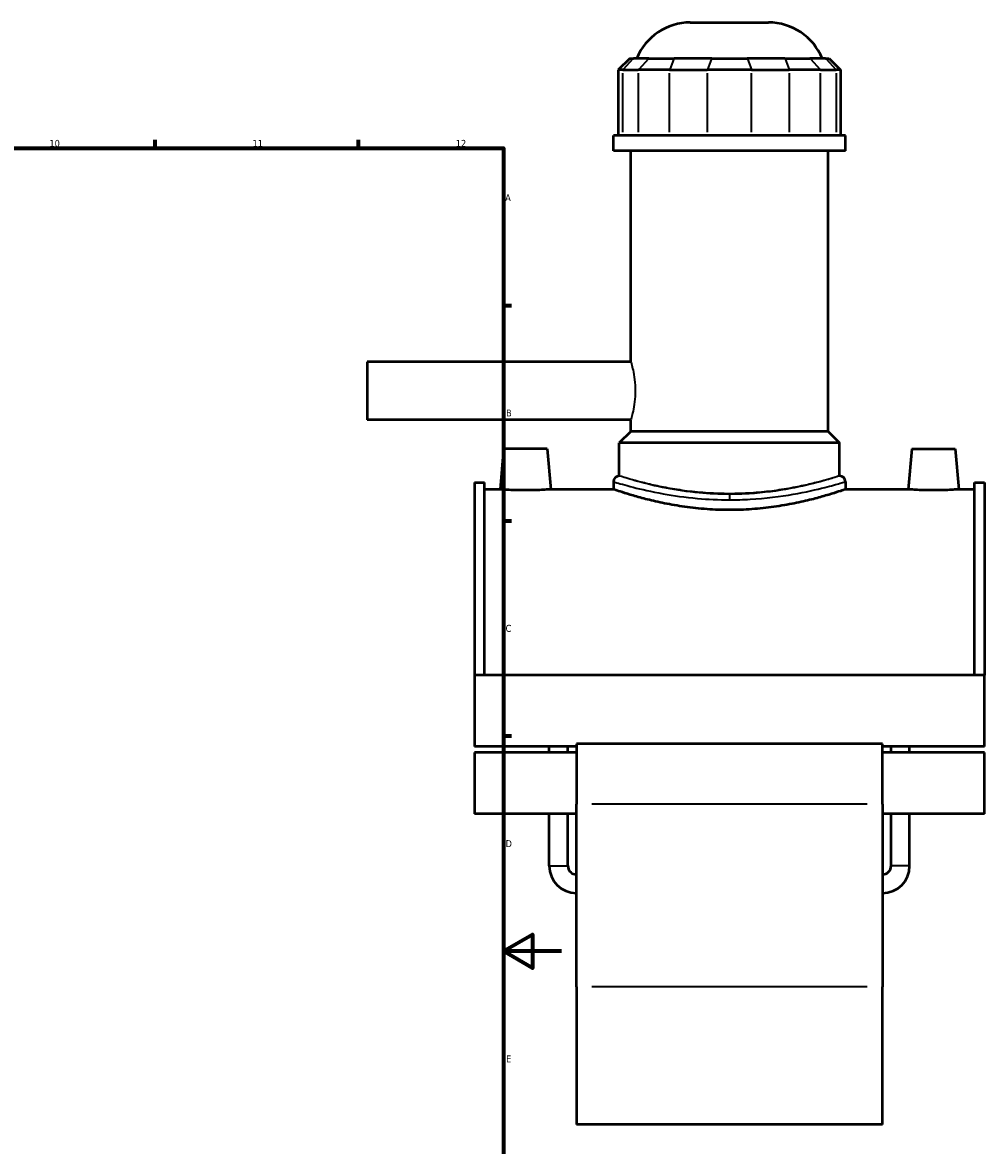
# Model space of a CAD drawing. Header units: millimetres. Extents: x -266 to 987, y -128 to 1177.
# Tile 6 of 7: x 655 to 987, y 230 to 617. Entities that reach past the tile are written whole.
import ezdxf

# ---------------------------------------------------------------- set-up
doc = ezdxf.new("R2010")
doc.units = ezdxf.units.MM
for name, color, linetype, lineweight in [('Border (ANSI)', 7, 'Continuous', 70), ('Visible (ANSI)', 7, 'Continuous', 50), ('Visible Narrow (ANSI)', 7, 'Continuous', 35)]:
    doc.layers.add(name, color=color, linetype=linetype, lineweight=lineweight)
doc.styles.add('Note Text (ANSI)', font='tahoma.ttf')

# ---------------------------------------------------------------- blocks, each defined once
blk = doc.blocks.new('Borders Default Border')
at = {"layer": 'Border (ANSI)'}
for p, q in [((700.83, 574), (700.83, 576.8)), ((770.92, 574), (770.92, 576.8)), ((821, 519.75), (823.8, 519.75)), ((821, 445.5), (823.8, 445.5)), ((821, 371.25), (823.8, 371.25))]:
    blk.add_line(p, q, dxfattribs=at)
at = {"layer": 'Border (ANSI)', "flags": 128}
for points in [[(20, 20), (20, 574), (821, 574), (821, 20), (20, 20)], [(841, 297), (821, 297), (831, 302.77), (831, 291.23), (821, 297)]]:
    blk.add_lwpolyline(points, dxfattribs=at)
at = {"layer": 'Border (ANSI)', "color": 5, "true_color": 0x0000ff, "char_height": 2.4, "attachment_point": 7, "style": 'Note Text (ANSI)'}
for s, insert in [('10', (664.35, 574.35)), ('11', (734.43, 574.4)), ('12', (804.52, 574.4)), ('A', (821.58, 555.68)), ('B', (821.87, 481.43)), ('C', (821.71, 407.13)), ('D', (821.72, 332.93)), ('E', (821.91, 258.68))]:
    blk.add_mtext(s, dxfattribs=dict(at, insert=insert))

msp = doc.modelspace()

# ---------------------------------------------------------------- linework, layer by layer
at = {"layer": 'Visible (ANSI)'}
for p, q in [((885.44, 617.3), (912.45, 617.3)), ((864.6, 604.91), (860.6, 600.91)), ((864.6, 604.91), (865.81, 604.91)), ((871.19, 604.91), (865.81, 604.91)), ((871.19, 604.91), (879.85, 604.91)), ((892.82, 604.91), (879.85, 604.91)), ((892.82, 604.91), (905.07, 604.91)), ((918.05, 604.91), (905.07, 604.91)), ((918.05, 604.91), (926.71, 604.91)), ((932.08, 604.91), (926.71, 604.91)), ((932.08, 604.91), (933.3, 604.91)), ((933.3, 604.91), (937.3, 600.91)), ((862.12, 600.91), (860.6, 600.91)), ((860.6, 600.91), (860.6, 578.36)), ((862.12, 600.91), (867.49, 600.91)), ((878.32, 600.91), (867.49, 600.91)), ((878.32, 600.91), (891.29, 600.91)), ((906.6, 600.91), (891.29, 600.91)), ((906.6, 600.91), (919.58, 600.91)), ((930.4, 600.91), (919.58, 600.91)), ((930.4, 600.91), (935.78, 600.91)), ((937.3, 600.91), (935.78, 600.91)), ((937.3, 600.91), (937.3, 578.36)), ((938.95, 578.36), (858.95, 578.36)), ((858.95, 573.05), (858.95, 578.36)), ((938.95, 573.05), (938.95, 578.36)), ((938.95, 573.05), (858.95, 573.05)), ((864.95, 500.3), (864.95, 573.05)), ((932.95, 476.3), (932.95, 573.05)), ((773.95, 500.3), (773.95, 480.3)), ((864.95, 500.3), (773.95, 500.3)), ((864.95, 480.3), (773.95, 480.3)), ((864.95, 476.3), (864.95, 480.3)), ((864.95, 476.3), (860.95, 472.3)), ((932.95, 476.3), (864.95, 476.3)), ((932.95, 476.3), (936.95, 472.3)), ((821.05, 470.3), (819.82, 456.3)), ((836.05, 470.3), (821.05, 470.3)), ((836.05, 470.3), (837.27, 456.3)), ((936.95, 472.3), (860.95, 472.3)), ((860.95, 460.94), (860.95, 472.3)), ((936.95, 460.94), (936.95, 472.3)), ((961.85, 470.3), (960.62, 456.3)), ((961.85, 470.3), (976.85, 470.3)), ((976.85, 470.3), (978.07, 456.3)), ((810.95, 458.62), (810.95, 392.28)), ((810.95, 458.62), (814.47, 458.62)), ((814.47, 392.28), (814.47, 458.62)), ((858.95, 458.94), (858.95, 456.3)), ((938.95, 458.94), (938.95, 456.3)), ((983.43, 392.28), (983.43, 458.62)), ((983.43, 458.62), (986.95, 458.62)), ((986.95, 458.62), (986.95, 392.28)), ((819.82, 456.3), (814.47, 456.3)), ((858.95, 456.3), (837.27, 456.3)), ((960.62, 456.3), (938.95, 456.3)), ((983.43, 456.3), (978.07, 456.3)), ((810.95, 392.28), (810.95, 367.67)), ((986.95, 392.28), (810.95, 392.28)), ((986.95, 367.67), (986.95, 392.28)), ((846.15, 368.53), (846.15, 347.69)), ((951.75, 368.53), (846.15, 368.53)), ((951.75, 347.69), (951.75, 368.53)), ((846.15, 367.67), (810.95, 367.67)), ((810.95, 365.53), (810.95, 344.45)), ((846.15, 365.53), (810.95, 365.53)), ((836.79, 365.53), (836.79, 367.67)), ((843.19, 365.53), (843.19, 367.67)), ((986.95, 367.67), (951.75, 367.67)), ((986.95, 365.53), (951.75, 365.53)), ((954.71, 365.53), (954.71, 367.67)), ((961.11, 365.53), (961.11, 367.67)), ((986.95, 344.45), (986.95, 365.53)), ((846.15, 284.78), (846.15, 347.69)), ((951.75, 347.69), (951.75, 284.78)), ((846.15, 344.45), (810.95, 344.45)), ((836.79, 326.46), (836.79, 344.45)), ((843.19, 326.46), (843.19, 344.45)), ((986.95, 344.45), (951.75, 344.45)), ((954.71, 326.46), (954.71, 344.45)), ((961.11, 326.46), (961.11, 344.45)), ((846.15, 284.78), (846.15, 237.3)), ((951.75, 237.3), (951.75, 284.78)), ((951.75, 237.3), (846.15, 237.3))]:
    msp.add_line(p, q, dxfattribs=at)
for centre, radius, start, end in [((885.44, 597.3), 20, 90, 157.6353), ((912.45, 597.3), 20, 22.3647, 90), ((860.95, 458.94), 2, 90, 180), ((936.95, 458.94), 2, 0, 90), ((846.15, 326.46), 9.36, 180, 270), ((846.15, 326.46), 2.96, 180, 270), ((951.75, 326.46), 9.36, 270, 0), ((951.75, 326.46), 2.96, 270, 0)]:
    msp.add_arc(centre, radius, start, end, dxfattribs=at)
for points, knots in [([(828.55, 455.97), (827.45, 455.97), (826.28, 455.99), (824.13, 456.05), (823.15, 456.1), (821.6, 456.18), (820.93, 456.22), (820.04, 456.29), (819.82, 456.3), (819.82, 456.3)], [2.634664, 2.634664, 2.634664, 2.634664, 2.964122, 2.964122, 3.29358, 3.29358, 3.622788, 3.622788, 3.951996, 3.951996, 3.951996, 3.951996]), ([(837.27, 456.3), (837.27, 456.3), (837.05, 456.29), (836.17, 456.22), (835.5, 456.18), (833.95, 456.1), (832.97, 456.05), (830.82, 455.99), (829.65, 455.97), (828.55, 455.97)], [6.586659, 6.586659, 6.586659, 6.586659, 6.915582, 6.915582, 7.244505, 7.244505, 7.574248, 7.574248, 7.903992, 7.903992, 7.903992, 7.903992]), ([(898.95, 449.19), (896.41, 449.19), (893.8, 449.28), (888.61, 449.65), (886.04, 449.92), (881.12, 450.61), (878.77, 451.02), (874.42, 451.9), (872.43, 452.36), (868.9, 453.24), (867.24, 453.7), (864.31, 454.56), (863.04, 454.95), (860.99, 455.61), (860.21, 455.87), (859.19, 456.22), (858.95, 456.3), (858.95, 456.3)], [0, 0, 0, 0, 0.760376, 0.760376, 1.520751, 1.520751, 2.281127, 2.281127, 3.041503, 3.041503, 3.801472, 3.801472, 4.56144, 4.56144, 5.321409, 5.321409, 6.081377, 6.081377, 6.081377, 6.081377]), ([(938.95, 456.3), (938.95, 456.3), (938.7, 456.22), (937.68, 455.87), (936.9, 455.61), (934.86, 454.95), (933.58, 454.56), (930.65, 453.7), (929, 453.24), (925.47, 452.36), (923.47, 451.9), (919.13, 451.02), (916.77, 450.61), (911.85, 449.92), (909.28, 449.65), (904.1, 449.28), (901.48, 449.19), (898.95, 449.19)], [18.244132, 18.244132, 18.244132, 18.244132, 19.004101, 19.004101, 19.76407, 19.76407, 20.524038, 20.524038, 21.284007, 21.284007, 22.044383, 22.044383, 22.804758, 22.804758, 23.565134, 23.565134, 24.32551, 24.32551, 24.32551, 24.32551]), ([(969.35, 455.97), (968.25, 455.97), (967.08, 455.99), (964.92, 456.05), (963.94, 456.1), (962.4, 456.18), (961.73, 456.22), (960.84, 456.29), (960.62, 456.3), (960.62, 456.3)], [0, 0, 0, 0, 0.329743, 0.329743, 0.659487, 0.659487, 0.988409, 0.988409, 1.317332, 1.317332, 1.317332, 1.317332]), ([(978.07, 456.3), (978.07, 456.3), (977.85, 456.29), (976.97, 456.22), (976.3, 456.18), (974.75, 456.1), (973.77, 456.05), (971.62, 455.99), (970.45, 455.97), (969.35, 455.97)], [3.951996, 3.951996, 3.951996, 3.951996, 4.281204, 4.281204, 4.610412, 4.610412, 4.93987, 4.93987, 5.269327, 5.269327, 5.269327, 5.269327])]:
    msp.add_open_spline(points, degree=3, knots=knots, dxfattribs=at)
at = {"layer": 'Visible Narrow (ANSI)'}
for p, q in [((865.63, 604.71), (862.3, 601.11)), ((871, 604.71), (867.68, 601.11)), ((879.77, 604.71), (878.39, 601.11)), ((892.75, 604.71), (891.37, 601.11)), ((905.15, 604.71), (906.52, 601.11)), ((918.12, 604.71), (919.5, 601.11)), ((926.89, 604.71), (930.22, 601.11)), ((932.27, 604.71), (935.59, 601.11)), ((862.12, 579.49), (862.12, 599.78)), ((867.49, 599.78), (867.49, 579.49)), ((878.32, 579.49), (878.32, 599.78)), ((891.29, 599.78), (891.29, 579.49)), ((906.6, 579.49), (906.6, 599.78)), ((919.58, 599.78), (919.58, 579.49)), ((930.4, 579.49), (930.4, 599.78)), ((935.78, 599.78), (935.78, 579.49)), ((898.95, 454.54), (898.95, 452.82)), ((946.47, 347.69), (851.43, 347.69)), ((836.83, 326.46), (843.15, 326.46)), ((961.07, 326.46), (954.75, 326.46)), ((946.47, 284.78), (851.43, 284.78))]:
    msp.add_line(p, q, dxfattribs=at)
for points, knots in [([(864.95, 500.3), (864.95, 500.3), (865.03, 500.05), (865.3, 499.03), (865.5, 498.26), (865.88, 496.49), (866.08, 495.37), (866.37, 492.91), (866.45, 491.57), (866.45, 490.3)], [4.549415, 4.549415, 4.549415, 4.549415, 4.928481, 4.928481, 5.307547, 5.307547, 5.686717, 5.686717, 6.065887, 6.065887, 6.065887, 6.065887]), ([(866.45, 490.3), (866.45, 489.04), (866.37, 487.7), (866.08, 485.23), (865.88, 484.12), (865.5, 482.35), (865.3, 481.58), (865.03, 480.56), (864.95, 480.3), (864.95, 480.3)], [0, 0, 0, 0, 0.37917, 0.37917, 0.75834, 0.75834, 1.137406, 1.137406, 1.516472, 1.516472, 1.516472, 1.516472]), ([(898.95, 454.59), (895.41, 454.59), (891.87, 454.76), (884.45, 455.46), (880.64, 456.04), (873.36, 457.45), (870.01, 458.29), (864.6, 459.77), (862.63, 460.4), (861.19, 460.86), (860.95, 460.94), (860.95, 460.94)], [12.154069, 12.154069, 12.154069, 12.154069, 13.228116, 13.228116, 14.504457, 14.504457, 15.950847, 15.950847, 17.486622, 17.486622, 18.231106, 18.231106, 18.231106, 18.231106]), ([(936.95, 460.94), (936.95, 460.94), (936.72, 460.87), (935.75, 460.57), (935.01, 460.34), (933.06, 459.77), (931.86, 459.43), (929.07, 458.69), (927.5, 458.3), (924.14, 457.53), (922.24, 457.13), (918.11, 456.38), (915.87, 456.02), (911.2, 455.43), (908.75, 455.19), (903.83, 454.88), (901.35, 454.8), (898.95, 454.8), (896.54, 454.8), (894.06, 454.88), (889.14, 455.19), (886.7, 455.43), (882.02, 456.02), (879.79, 456.38), (875.65, 457.13), (873.76, 457.53), (870.4, 458.3), (868.82, 458.69), (866.04, 459.43), (864.83, 459.77), (862.89, 460.34), (862.15, 460.57), (861.18, 460.87), (860.95, 460.94), (860.95, 460.94)], [17.304915, 17.304915, 17.304915, 17.304915, 18.025822, 18.025822, 18.746728, 18.746728, 19.467634, 19.467634, 20.188541, 20.188541, 20.909711, 20.909711, 21.63088, 21.63088, 22.35205, 22.35205, 23.07322, 23.07322, 23.07322, 23.79439, 23.79439, 24.51556, 24.51556, 25.23673, 25.23673, 25.9579, 25.9579, 26.678806, 26.678806, 27.399713, 27.399713, 28.120619, 28.120619, 28.841525, 28.841525, 28.841525, 28.841525]), ([(936.95, 460.94), (936.94, 460.94), (936.35, 460.74), (934.03, 460.02), (932.35, 459.51), (927.44, 458.17), (923.93, 457.31), (915.62, 455.76), (910.77, 455.1), (903.47, 454.66), (901.21, 454.59), (898.95, 454.59)], [30.38518, 30.38518, 30.38518, 30.38518, 31.563727, 31.563727, 32.721395, 32.721395, 34.209884, 34.209884, 35.775736, 35.775736, 36.462206, 36.462206, 36.462206, 36.462206]), ([(858.95, 458.94), (858.95, 458.94), (859.2, 458.87), (860.72, 458.41), (862.79, 457.79), (868.49, 456.33), (872.01, 455.51), (879.67, 454.12), (883.69, 453.55), (891.5, 452.86), (895.22, 452.69), (898.95, 452.69)], [-18.231106, -18.231106, -18.231106, -18.231106, -17.486622, -17.486622, -15.950847, -15.950847, -14.504457, -14.504457, -13.228116, -13.228116, -12.154069, -12.154069, -12.154069, -12.154069]), ([(898.95, 452.69), (901.33, 452.69), (903.71, 452.76), (911.39, 453.2), (916.5, 453.84), (925.24, 455.37), (928.94, 456.22), (934.11, 457.53), (935.88, 458.04), (938.31, 458.75), (938.94, 458.94), (938.95, 458.94)], [-36.462206, -36.462206, -36.462206, -36.462206, -35.775736, -35.775736, -34.209884, -34.209884, -32.721395, -32.721395, -31.563727, -31.563727, -30.38518, -30.38518, -30.38518, -30.38518])]:
    msp.add_open_spline(points, degree=3, knots=knots, dxfattribs=at)

# ---------------------------------------------------------------- block references
msp.add_blockref('Borders Default Border', (0, 0))

doc.saveas('drawing.dxf')
